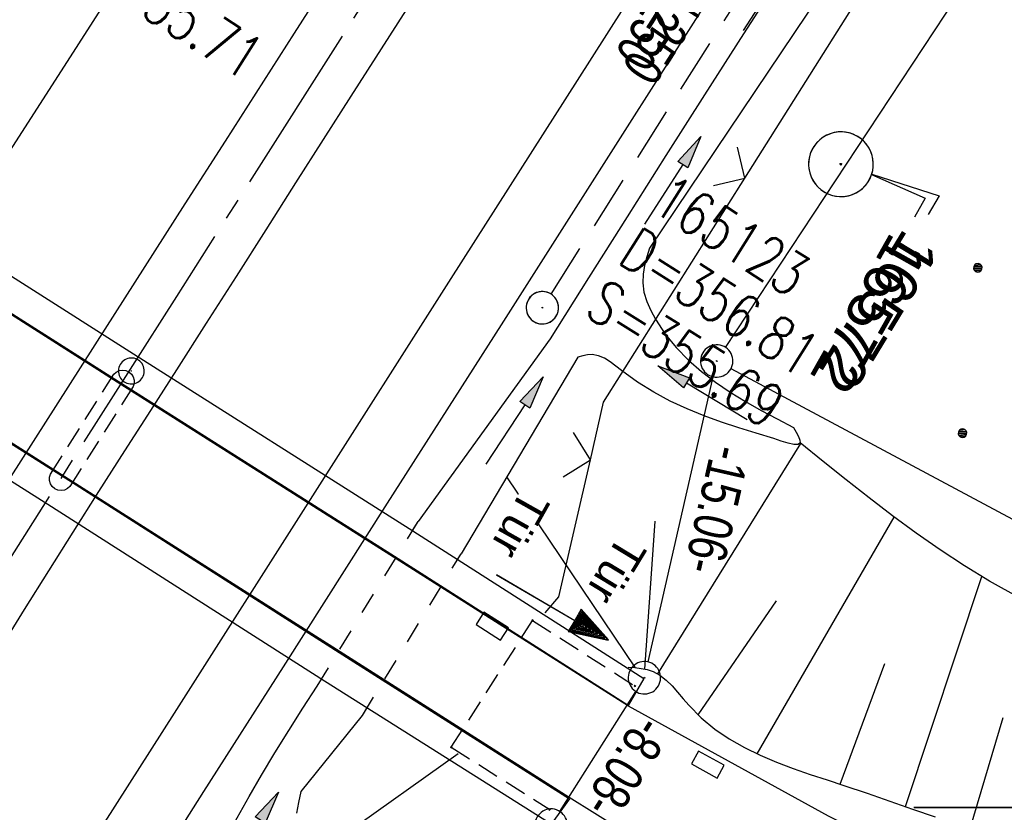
# Model space of a CAD drawing. Extents: x 509601 to 510326, y 459976 to 460916.
# Tile 11 of 39: x 509754 to 509799, y 460100 to 460137. Entities that reach past the tile are written whole.
import ezdxf
from ezdxf import colors
from ezdxf.entities.mleader import LeaderData, LeaderLine
from ezdxf.math import Vec2, Vec3

# ---------------------------------------------------------------- set-up
doc = ezdxf.new("R2010")
doc.units = 0
doc.header["$LTSCALE"] = 10
doc.header["$MEASUREMENT"] = 0
for name, pattern in [('ACHSE', [5.5, 4, -0.5, 0.5, -0.5]), ('AUSGEZOGEN', [0]), ('LT00', [0]), ('LT01', [0.2, 0.1, -0.1]), ('LT17', [0.15, 0.1, -0.05]), ('STRICHLINIE2', [0.375, 0.25, -0.125])]:
    doc.linetypes.add(name, pattern=pattern)
doc.layers.get('0').update_dxf_attribs({"linetype": 'LT00'})
for name, color, linetype in [('--EK_FBR', 1, 'LT00'), ('--EK_Haltung', 7, 'STRICHLINIE2'), ('--EK_Haltung-Text', 140, 'LT00'), ('--EK_Schacht-Text', 5, 'LT00'), ('--EL_DFK_AB_L', 21, 'LT00'), ('--EL_DFK_AB_P', 7, 'LT00'), ('--EL_Halt-Pfeil', 4, 'LT00'), ('--EL_Haltung', 182, 'STRICHLINIE2'), ('--EL_Haltung-Text', 182, 'LT00'), ('-AX-093', 35, 'ACHSE'), ('ABSTAND', 8, 'LT00'), ('DFK_AB_L', 21, 'LT00'), ('DFK_AB_P', 7, 'LT00'), ('DFK_KATASTER', 250, 'LT00'), ('DFK_NUTZUNG', 250, 'LT00'), ('DFK_TOPO-SYM', 252, 'LT00'), ('DFK_VERMPKT', 252, 'LT00'), ('FESTPKT_TEXT_A', 211, 'LT00'), ('FESTPKT_TEXT_B', 211, 'LT00'), ('PFEIL', 140, 'AUSGEZOGEN'), ('TOR_TEXT_A', 11, 'Continuous'), ('TOR_TEXT_B', 11, 'Continuous'), ('V109_AFBR_BAB', 250, 'LT00'), ('V109_BOESCH', 250, 'LT00'), ('V109_BOSCHUNG', 250, 'LT00'), ('V109_BR_KAPPE', 30, 'LT00'), ('V109_BR_WID', 30, 'LT17'), ('V109_BRUECK', 30, 'LT17'), ('V109_GRABEN', 250, 'LT00'), ('V109_KA_PRUF', 182, 'LT00'), ('V109_LD_MARK', 250, 'LT00'), ('V109_PKT_AU', 211, 'LT00'), ('V109_RASTER', 250, 'LT00'), ('V109_SINKK', 182, 'LT00'), ('V109_TOR', 10, 'LT00'), ('V109_ZAUN', 40, 'LT00'), ('V110_AFBR_BAB', 250, 'LT00'), ('V110_BOESCH', 250, 'LT00'), ('V110_BOSCHUNG', 250, 'LT00'), ('V110_BR_KAPPE', 30, 'LT00'), ('V110_BR_WID', 30, 'LT17'), ('V110_BRUECK', 30, 'LT17'), ('V110_GRABEN', 250, 'LT00'), ('V110_KA_PRUF', 182, 'LT00'), ('V110_LD_MARK', 250, 'LT00'), ('V110_PKT_AU', 211, 'LT00'), ('V110_RASTER', 250, 'LT00'), ('V110_SINKK', 182, 'LT00'), ('V110_TOR', 10, 'LT00'), ('V110_Verdeckt', 253, 'LT00'), ('V110_ZAUN', 40, 'LT00')]:
    doc.layers.add(name, color=color, linetype=linetype)
doc.styles.add('Beschrift', font='ARIAL.TTF')
doc.styles.add('Haltungsbeschriftung', font='ARIAL.TTF', dxfattribs={"width": 0.75})
doc.styles.add('schachtbeschriftung', font='romans.shx', dxfattribs={"width": 0.75, "height": 2})
doc.styles.get("Standard").update_dxf_attribs({"font": 'ARIAL.TTF'})

# ---------------------------------------------------------------- blocks, each defined once
blk = doc.blocks.new('SYMB7010')
at = {"color": 0, "linetype": 'ByBlock'}
for points in [[(-0.031408, 0.499213), (-0.093728, 0.49134), (-0.15457, 0.475719), (-0.212975, 0.452595), (-0.268021, 0.422333), (-0.31884, 0.385411), (-0.36463, 0.342411), (-0.40467, 0.29401), (-0.438329, 0.240973), (-0.465074, 0.184136), (-0.484486, 0.124395), (-0.496256, 0.062692), (-0.5002, 0)], [(0.5002, 0), (0.496256, 0.062692), (0.484485, 0.124395), (0.465074, 0.184136), (0.438329, 0.240973), (0.40467, 0.29401), (0.36463, 0.342411), (0.31884, 0.385411), (0.268021, 0.422333), (0.212975, 0.452595), (0.15457, 0.475719), (0.093728, 0.49134), (0.031408, 0.499213), (-0.031408, 0.499213)], [(-0.5002, 0), (-0.496256, -0.062692), (-0.484486, -0.124395), (-0.465075, -0.184136), (-0.438329, -0.240973), (-0.404671, -0.29401), (-0.36463, -0.342411), (-0.31884, -0.385411), (-0.268021, -0.422333), (-0.212975, -0.452595), (-0.154571, -0.475719), (-0.093728, -0.49134), (-0.031408, -0.499213), (0.031408, -0.499213)], [(0.031408, -0.499213), (0.093728, -0.491341), (0.15457, -0.475719), (0.212975, -0.452595), (0.268021, -0.422333), (0.31884, -0.385411), (0.36463, -0.342411), (0.404671, -0.294011), (0.438329, -0.240974), (0.465075, -0.184136), (0.484486, -0.124395), (0.496256, -0.062692), (0.500201, 0)]]:
    blk.add_lwpolyline(points, dxfattribs=at)
blk = doc.blocks.new('SYMB7301')
at = {"color": 0, "linetype": 'ByBlock'}
for p, q in [((-0.128693, 0), (0, 0.128693)), ((0, -0.128693), (-0.128693, 0)), ((0, 0.128693), (0.128693, 0)), ((0.128693, 0), (0, -0.128693)), ((0.000059, -0.009738), (0.000059, 0.009897)), ((-0.00901, -0.004339), (-0.002225, -0.009749))]:
    blk.add_line(p, q, dxfattribs=at)
for points in [[(-0.002225, 0.009749), (-0.00901, 0.004339), (-0.00901, -0.004339)], [(0.01, 0), (0.006235, 0.007818), (-0.002225, 0.009749)], [(-0.002225, -0.009749), (0.006235, -0.007818), (0.01, 0)]]:
    blk.add_lwpolyline(points, dxfattribs=at)
blk = doc.blocks.new('SYMB0003')
at = {"color": 0, "linetype": 'ByBlock'}
for p, q in [((-0.015712, 0), (0.010166, 0.012015)), ((0, -0.021257), (-0.015712, 0)), ((0.010166, 0.012015), (0, -0.021257))]:
    blk.add_line(p, q, dxfattribs=at)
for points in [[(-0.031395, 0.499013), (-0.093691, 0.491144), (-0.154509, 0.475528), (-0.21289, 0.452414), (-0.267913, 0.422164), (-0.318712, 0.385257), (-0.364484, 0.342274), (-0.404509, 0.293893), (-0.438154, 0.240877), (-0.464888, 0.184062), (-0.484292, 0.124345), (-0.496058, 0.062667), (-0.5, 0)], [(0.5, 0), (0.496057, 0.062667), (0.484292, 0.124345), (0.464888, 0.184062), (0.438153, 0.240877), (0.404509, 0.293893), (0.364484, 0.342274), (0.318712, 0.385257), (0.267913, 0.422164), (0.21289, 0.452414), (0.154509, 0.475528), (0.093691, 0.491144), (0.031395, 0.499013), (-0.031395, 0.499013)], [(-0.5, 0), (-0.496058, -0.062667), (-0.484292, -0.124345), (-0.464888, -0.184062), (-0.438154, -0.240877), (-0.404509, -0.293893), (-0.364485, -0.342274), (-0.318712, -0.385257), (-0.267914, -0.422164), (-0.21289, -0.452414), (-0.154509, -0.475529), (-0.093691, -0.491144), (-0.031395, -0.499014), (0.031395, -0.499014)], [(0.031395, -0.499014), (0.093691, -0.491144), (0.154509, -0.475529), (0.21289, -0.452414), (0.267914, -0.422164), (0.318712, -0.385257), (0.364485, -0.342274), (0.404509, -0.293893), (0.438154, -0.240877), (0.464889, -0.184062), (0.484292, -0.124345), (0.496058, -0.062667), (0.5, 0)]]:
    blk.add_lwpolyline(points, dxfattribs=at)
blk = doc.blocks.new('Ackerland7')
at = {"layer": 'DFK_NUTZUNG', "color": 0, "linetype": 'ByBlock'}
for p, q in [((-4, 3.928), (-4, 3.67)), ((-3.95, 3.628), (-3.95, 3.97)), ((-3.9, 3.99), (-3.9, 3.607)), ((-3.85, 3.601), (-3.85, 3.997)), ((-3.8, 3.99), (-3.8, 3.607)), ((-3.75, 3.628), (-3.75, 3.97)), ((-3.7, 3.928), (-3.7, 3.67)), ((-3.65, 3.798), (-3.65, 3.8)), ((3.7, 3.929), (3.7, 3.671)), ((3.75, 3.629), (3.75, 3.971)), ((3.8, 3.992), (3.8, 3.608)), ((3.85, 3.602), (3.85, 3.998)), ((3.9, 3.992), (3.9, 3.608)), ((3.95, 3.629), (3.95, 3.971)), ((4, 3.929), (4, 3.671)), ((4.05, 3.799), (4.05, 3.801)), ((-7.85, 0.129), (-7.85, -0.129)), ((-7.8, -0.171), (-7.8, 0.171)), ((-7.75, 0.192), (-7.75, -0.192)), ((-7.7, -0.198), (-7.7, 0.198)), ((-7.65, 0.192), (-7.65, -0.192)), ((-7.6, -0.171), (-7.6, 0.171)), ((-7.55, 0.129), (-7.55, -0.129)), ((-7.5, -0.001), (-7.5, 0.001)), ((-0.15, 0.129), (-0.15, -0.129)), ((-0.1, -0.171), (-0.1, 0.171)), ((-0.05, 0.192), (-0.05, -0.192)), ((0, -0.198), (0, 0.198)), ((0.05, 0.192), (0.05, -0.192)), ((0.1, -0.171), (0.1, 0.171)), ((0.15, 0.129), (0.15, -0.129)), ((0.2, -0.001), (0.2, 0.001)), ((7.55, 0.129), (7.55, -0.129)), ((7.6, -0.171), (7.6, 0.171)), ((7.65, 0.192), (7.65, -0.192)), ((7.7, -0.198), (7.7, 0.198)), ((7.75, 0.192), (7.75, -0.192)), ((7.8, -0.171), (7.8, 0.171)), ((7.85, 0.129), (7.85, -0.129)), ((7.9, -0.001), (7.9, 0.001)), ((-3.95, -3.971), (-3.95, -3.629)), ((-3.9, -3.608), (-3.9, -3.992)), ((-3.85, -3.998), (-3.85, -3.602)), ((-3.8, -3.608), (-3.8, -3.992)), ((-3.75, -3.971), (-3.75, -3.629)), ((3.75, -3.971), (3.75, -3.629)), ((3.8, -3.608), (3.8, -3.992)), ((3.85, -3.998), (3.85, -3.602)), ((3.9, -3.608), (3.9, -3.992)), ((3.95, -3.971), (3.95, -3.629)), ((-4, -3.671), (-4, -3.929)), ((-3.7, -3.671), (-3.7, -3.929)), ((-3.65, -3.801), (-3.65, -3.799)), ((3.7, -3.671), (3.7, -3.929)), ((4, -3.671), (4, -3.929)), ((4.05, -3.801), (4.05, -3.799))]:
    blk.add_line(p, q, dxfattribs=at)
for points in [[(-3.65, 3.799), (-3.67, 3.886), (-3.725, 3.955), (-3.805, 3.994), (-3.894, 3.994), (-3.975, 3.955), (-4.03, 3.886), (-4.05, 3.799), (-4.03, 3.712), (-3.975, 3.642), (-3.894, 3.604), (-3.805, 3.604), (-3.725, 3.642), (-3.67, 3.712), (-3.65, 3.799)], [(4.05, 3.8), (4.03, 3.887), (3.975, 3.956), (3.894, 3.995), (3.805, 3.995), (3.725, 3.956), (3.67, 3.887), (3.65, 3.8), (3.67, 3.713), (3.725, 3.644), (3.805, 3.605), (3.894, 3.605), (3.975, 3.644), (4.03, 3.713), (4.05, 3.8)], [(-7.5, 0), (-7.52, 0.087), (-7.575, 0.156), (-7.655, 0.195), (-7.744, 0.195), (-7.825, 0.156), (-7.88, 0.087), (-7.9, 0)], [(0.2, 0), (0.18, 0.087), (0.125, 0.156), (0.045, 0.195), (-0.044, 0.195), (-0.125, 0.156), (-0.18, 0.087), (-0.2, 0)], [(-0.2, 0), (-0.18, -0.087), (-0.125, -0.156), (-0.044, -0.195), (0.045, -0.195), (0.125, -0.156), (0.18, -0.087), (0.2, 0)], [(7.9, 0), (7.88, 0.087), (7.825, 0.156), (7.744, 0.195), (7.655, 0.195), (7.575, 0.156), (7.52, 0.087), (7.5, 0)], [(7.5, 0), (7.52, -0.087), (7.575, -0.156), (7.655, -0.195), (7.744, -0.195), (7.825, -0.156), (7.88, -0.087), (7.9, 0)], [(-7.9, 0), (-7.88, -0.087), (-7.825, -0.156), (-7.744, -0.195), (-7.655, -0.195), (-7.575, -0.156), (-7.52, -0.087), (-7.5, 0)], [(-3.65, -3.8), (-3.67, -3.713), (-3.725, -3.644), (-3.805, -3.605), (-3.894, -3.605), (-3.975, -3.644), (-4.03, -3.713), (-4.05, -3.8), (-4.03, -3.887), (-3.975, -3.956), (-3.894, -3.995), (-3.805, -3.995), (-3.725, -3.956), (-3.67, -3.887), (-3.65, -3.8)], [(4.05, -3.8), (4.03, -3.713), (3.975, -3.644), (3.894, -3.605), (3.805, -3.605), (3.725, -3.644), (3.67, -3.713), (3.65, -3.8), (3.67, -3.887), (3.725, -3.956), (3.805, -3.995), (3.894, -3.995), (3.975, -3.956), (4.03, -3.887), (4.05, -3.8)]]:
    blk.add_lwpolyline(points, dxfattribs=at)
blk = doc.blocks.new('Pfreil3')
at = {"layer": 'PFEIL'}
blk.add_hatch(color=256, dxfattribs=at).paths.add_polyline_path([(-1.549, 0.273), (-1.549, -0.273), (0, 0)])
for p, q in [((-1.549, 0), (-4.831, 0)), ((-1.549, -0.273), (-1.549, 0.273)), ((-1.549, 0.273), (0, 0)), ((0, 0), (-1.549, -0.273))]:
    blk.add_line(p, q, dxfattribs=at)
blk = doc.blocks.new('SYMB0652')
at = {"color": 0, "linetype": 'ByBlock'}
blk.add_lwpolyline([(-0.15, -0.075), (0.15, -0.075), (0.15, 0.075), (-0.15, 0.075), (-0.15, -0.075)], dxfattribs=at)
blk = doc.blocks.new('SYMB0011')
at = {"color": 0, "linetype": 'ByBlock'}
for p, q in [((0.5, 0), (-0.5, 0)), ((0, 0.5), (0, -0.5))]:
    blk.add_line(p, q, dxfattribs=at)
blk = doc.blocks.new('SYMB0070')
at = {"color": 0, "linetype": 'ByBlock'}
for p, q in [((0.5, 0), (0.2, 0.1)), ((0.2, 0.1), (0.2, 0)), ((0.468, 0), (0.21, 0.086)), ((0.21, 0.086), (0.21, -0.086)), ((-0.5, 0), (0.2, 0)), ((0.21, -0.086), (0.468, 0)), ((0.22, -0.072), (0.437, 0)), ((0.23, -0.058), (0.405, 0)), ((0.24, -0.045), (0.374, 0)), ((0.342, 0), (0.25, 0.031)), ((0.25, 0.031), (0.25, -0.031)), ((0.25, -0.031), (0.342, 0)), ((0.26, -0.017), (0.31, 0)), ((0.27, -0.003), (0.279, 0))]:
    blk.add_line(p, q, dxfattribs=at)
for points in [[(0.2, 0), (0.2, -0.1), (0.5, 0)], [(0.437, 0), (0.22, 0.072), (0.22, -0.072)], [(0.405, 0), (0.23, 0.058), (0.23, -0.058)], [(0.374, 0), (0.24, 0.045), (0.24, -0.045)], [(0.31, 0), (0.26, 0.017), (0.26, -0.017)], [(0.279, 0), (0.27, 0.003), (0.27, -0.003)]]:
    blk.add_lwpolyline(points, dxfattribs=at)
blk = doc.blocks.new('_None')
blk = doc.blocks.new('SYMB0024')
at = {"color": 0, "linetype": 'ByBlock'}
for p, q in [((-0.5, 0.5), (0, 0)), ((0, 0), (0.5, 0.5))]:
    blk.add_line(p, q, dxfattribs=at)

msp = doc.modelspace()

# ---------------------------------------------------------------- linework, layer by layer
at = {"layer": '--EK_FBR'}
for points in [[(509850.935, 460240.657), (509838.386, 460220.89), (509824.978, 460199.737), (509813.847, 460182.199), (509801.449, 460162.611), (509788.774, 460142.663), (509775.887, 460122.371), (509770.61, 460114.119), (509765.791, 460106.519), (509762.095, 460100.744), (509750.657, 460082.677), (509737.856, 460062.627)], [(509790.672, 460145.65), (509788.774, 460142.663), (509775.887, 460122.371), (509770.61, 460114.119), (509765.791, 460106.519), (509762.095, 460100.744), (509750.657, 460082.677), (509737.856, 460062.627)], [(509800.078, 460097.136), (509799.03, 460097.281), (509797.985, 460097.442), (509796.947, 460097.627), (509795.919, 460097.841), (509794.904, 460098.092), (509793.907, 460098.387), (509792.929, 460098.732), (509791.976, 460099.135), (509791.049, 460099.602), (509781.782, 460104.697), (509770.731, 460111.716), (509758.256, 460119.619), (509743.268, 460129.165), (509734.813, 460134.468), (509729.483, 460137.91)], [(509800.078, 460097.136), (509799.03, 460097.281), (509797.985, 460097.442), (509796.947, 460097.627), (509795.919, 460097.841), (509794.904, 460098.092), (509793.907, 460098.387), (509792.929, 460098.732), (509791.976, 460099.135), (509791.049, 460099.602), (509781.782, 460104.697), (509770.731, 460111.716), (509758.256, 460119.619), (509743.268, 460129.165), (509734.813, 460134.468), (509729.483, 460137.91)], [(509742.453, 460123.758), (509755.841, 460115.233), (509768.771, 460107.026), (509779.036, 460100.487), (509780.221, 460099.739), (509781.416, 460099.002), (509782.621, 460098.283), (509783.839, 460097.585), (509785.071, 460096.915), (509786.319, 460096.277), (509787.583, 460095.676), (509788.866, 460095.119), (509790.282, 460094.566), (509791.719, 460094.066), (509793.175, 460093.617), (509794.645, 460093.213), (509796.129, 460092.853), (509797.623, 460092.532), (509799.125, 460092.247), (509800.631, 460091.994)], [(509742.453, 460123.758), (509755.841, 460115.233), (509768.771, 460107.026), (509779.036, 460100.487), (509780.221, 460099.739), (509781.416, 460099.002), (509782.621, 460098.283), (509783.839, 460097.585), (509785.071, 460096.915), (509786.319, 460096.277), (509787.583, 460095.676), (509788.866, 460095.119), (509790.282, 460094.566), (509791.719, 460094.067), (509793.175, 460093.617), (509794.645, 460093.213), (509796.129, 460092.853), (509797.623, 460092.532), (509799.125, 460092.247), (509800.631, 460091.994)]]:
    msp.add_lwpolyline(points, dxfattribs=at)
at = {"layer": '--EK_FBR', "color": 2}
for points in [[(509777.318, 460153.178), (509775.881, 460150.926), (509772.685, 460145.917), (509769.488, 460140.908), (509766.29, 460135.9), (509763.09, 460130.893), (509761.232, 460127.989), (509759.375, 460125.086), (509757.518, 460122.181), (509754.766, 460117.869), (509752.017, 460113.555), (509749.271, 460109.239), (509746.874, 460105.468), (509744.477, 460101.697), (509742.079, 460097.926), (509739.68, 460094.157), (509737.277, 460090.39), (509734.67, 460086.313), (509732.06, 460082.239), (509729.447, 460078.167), (509726.833, 460074.095), (509724.218, 460070.024), (509722.072, 460066.68)], [(509769.488, 460140.908), (509766.29, 460135.9), (509763.09, 460130.893), (509761.232, 460127.989), (509759.375, 460125.086), (509757.518, 460122.181), (509754.766, 460117.869), (509752.017, 460113.555), (509749.271, 460109.239), (509746.874, 460105.468), (509744.477, 460101.697), (509742.079, 460097.926), (509739.68, 460094.157), (509737.277, 460090.39), (509734.67, 460086.313), (509732.06, 460082.239), (509729.447, 460078.167), (509726.832, 460074.096), (509724.218, 460070.024), (509722.072, 460066.68)], [(509771.478, 460136.983), (509768.918, 460132.969), (509766.36, 460128.953), (509764.981, 460126.785), (509763.601, 460124.617), (509762.22, 460122.45), (509760.837, 460120.284), (509759.636, 460118.408), (509758.435, 460116.532), (509757.236, 460114.654), (509756.042, 460112.774), (509754.91, 460110.978), (509753.781, 460109.18), (509752.653, 460107.382)], [(509771.479, 460136.983), (509768.918, 460132.969), (509766.36, 460128.953), (509764.981, 460126.785), (509763.601, 460124.617), (509762.22, 460122.45), (509760.837, 460120.284), (509759.636, 460118.408), (509758.435, 460116.532), (509757.236, 460114.654), (509756.042, 460112.774), (509754.91, 460110.978), (509753.781, 460109.18), (509752.653, 460107.382)]]:
    msp.add_lwpolyline(points, dxfattribs=at)
at = {"layer": '--EK_Haltung'}
msp.add_line((509778.193, 460123.802), (509798.634, 460156.058), dxfattribs=at)
at = {"layer": '--EL_DFK_AB_L'}
for p, q in [((509786.283, 460121.326), (509852.008, 460221.063)), ((509782.687, 460106.751), (509785.703, 460119.968)), ((509778.601, 460099.823), (509782.119, 460105.386))]:
    msp.add_line(p, q, dxfattribs=at)
at = {"layer": '--EL_Haltung'}
msp.add_line((509778.193, 460123.802), (509798.634, 460156.058), dxfattribs=at)
at = {"layer": '-AX-093', "ltscale": 0.2}
msp.add_lwpolyline([(509989.923, 460487.425), (509976.585, 460465.943), (509963.225, 460444.475), (509949.842, 460423.021), (509936.44, 460401.58), (509923.018, 460380.151), (509909.577, 460358.733), (509896.119, 460337.326), (509882.646, 460315.93), (509869.157, 460294.542), (509855.655, 460273.164), (509842.14, 460251.793), (509828.613, 460230.43), (509815.077, 460209.073), (509801.53, 460187.722), (509787.976, 460166.376), (509774.415, 460145.035), (509760.847, 460123.697), (509747.275, 460102.363), (509733.7, 460081.031), (509717.067, 460054.904)], dxfattribs=at)
at = {"layer": 'DFK_AB_L'}
for p, q in [((509786.283, 460121.326), (509852.008, 460221.063)), ((509782.687, 460106.751), (509785.703, 460119.968)), ((509778.601, 460099.823), (509782.119, 460105.386))]:
    msp.add_line(p, q, dxfattribs=at)
at = {"layer": 'DFK_KATASTER'}
msp.add_line((509786.531, 460120.346), (509807.699, 460109.014), dxfattribs=at)
at = {"layer": 'V109_AFBR_BAB'}
for points in [[(509850.935, 460240.657), (509838.386, 460220.89), (509824.978, 460199.737), (509813.847, 460182.199), (509801.449, 460162.611), (509788.774, 460142.663), (509775.887, 460122.371), (509770.61, 460114.119), (509765.791, 460106.519), (509762.095, 460100.744), (509750.657, 460082.677), (509737.856, 460062.627)], [(509800.078, 460097.136), (509799.03, 460097.281), (509797.985, 460097.442), (509796.947, 460097.627), (509795.919, 460097.841), (509794.904, 460098.092), (509793.907, 460098.387), (509792.929, 460098.732), (509791.976, 460099.135), (509791.049, 460099.602), (509781.782, 460104.697), (509770.731, 460111.716), (509758.256, 460119.619), (509743.268, 460129.165), (509734.813, 460134.468), (509729.483, 460137.91)], [(509742.453, 460123.758), (509755.841, 460115.233), (509768.771, 460107.026), (509779.036, 460100.487), (509780.221, 460099.739), (509781.416, 460099.002), (509782.621, 460098.283), (509783.839, 460097.585), (509785.071, 460096.915), (509786.319, 460096.277), (509787.583, 460095.676), (509788.866, 460095.119), (509790.282, 460094.566), (509791.719, 460094.066), (509793.175, 460093.617), (509794.645, 460093.213), (509796.129, 460092.853), (509797.623, 460092.532), (509799.125, 460092.247), (509800.631, 460091.994)]]:
    msp.add_lwpolyline(points, dxfattribs=at)
at = {"layer": 'V109_AFBR_BAB', "color": 0}
for points in [[(509769.488, 460140.908), (509766.29, 460135.9), (509763.09, 460130.893), (509761.232, 460127.989), (509759.375, 460125.086), (509757.518, 460122.181), (509754.766, 460117.869), (509752.017, 460113.555), (509749.271, 460109.239), (509746.874, 460105.468), (509744.477, 460101.697), (509742.079, 460097.926), (509739.68, 460094.157), (509737.277, 460090.39), (509734.67, 460086.313), (509732.06, 460082.239), (509729.447, 460078.167), (509726.832, 460074.096), (509724.218, 460070.024), (509722.072, 460066.68)], [(509771.478, 460136.983), (509768.918, 460132.969), (509766.36, 460128.953), (509764.981, 460126.785), (509763.601, 460124.617), (509762.22, 460122.45), (509760.837, 460120.284), (509759.636, 460118.408), (509758.435, 460116.532), (509757.236, 460114.654), (509756.042, 460112.774), (509754.91, 460110.978), (509753.781, 460109.18), (509752.653, 460107.382)]]:
    msp.add_lwpolyline(points, dxfattribs=at)
at = {"layer": 'V109_BOESCH'}
for points in [[(509799.933, 460109.707), (509798.504, 460110.501), (509797.35, 460111.205), (509796.22, 460111.948), (509795.109, 460112.724), (509794.014, 460113.527), (509792.933, 460114.352), (509791.862, 460115.193), (509790.797, 460116.045), (509789.736, 460116.903)], [(509781.77, 460106.517), (509782.071, 460106.491), (509782.367, 460106.454), (509782.653, 460106.396), (509782.922, 460106.308), (509783.241, 460106.137), (509783.531, 460105.911), (509783.802, 460105.645), (509784.06, 460105.353), (509784.314, 460105.05), (509784.571, 460104.75), (509785.155, 460104.159), (509785.785, 460103.64), (509786.454, 460103.183), (509787.157, 460102.781), (509787.888, 460102.424), (509788.642, 460102.105), (509789.412, 460101.814), (509790.193, 460101.543), (509790.98, 460101.283), (509791.766, 460101.025), (509792.833, 460100.666), (509793.891, 460100.301), (509794.943, 460099.935), (509795.991, 460099.575)]]:
    msp.add_lwpolyline(points, dxfattribs=at)
at = {"layer": 'V109_BOSCHUNG'}
for p, q in [((509783.141, 460106.199), (509789.771, 460116.874)), ((509782.107, 460106.483), (509776.14, 460115.33)), ((509787.745, 460102.49), (509794.097, 460113.465)), ((509782.546, 460106.421), (509783.014, 460113.276)), ((509794.613, 460100.05), (509798.152, 460110.71)), ((509785.003, 460104.303), (509788.639, 460109.585)), ((509791.59, 460101.083), (509793.659, 460106.685)), ((509797.615, 460099.039), (509799.148, 460104.181))]:
    msp.add_line(p, q, dxfattribs=at)
at = {"layer": 'V109_BR_KAPPE'}
for points in [[(509782.49, 460105.98), (509781.765, 460104.726), (509770.774, 460111.752), (509758.307, 460119.649), (509743.274, 460129.208), (509734.864, 460134.491), (509735.673, 460135.758), (509744.088, 460130.433), (509758.848, 460121.037), (509771.625, 460112.938), (509782.49, 460105.98)], [(509779.043, 460100.408), (509778.199, 460099.23), (509767.701, 460105.856), (509754.884, 460114.049), (509741.512, 460122.52), (509731.373, 460128.986), (509732.145, 460130.257), (509742.462, 460123.65), (509755.848, 460115.176), (509768.714, 460106.974), (509779.043, 460100.408)]]:
    msp.add_lwpolyline(points, dxfattribs=at)
at = {"layer": 'V109_BR_WID'}
for p, q in [((509773.575, 460102.796), (509777.341, 460108.676)), ((509777.341, 460108.676), (509782.084, 460105.639)), ((509773.575, 460102.796), (509778.139, 460099.916))]:
    msp.add_line(p, q, dxfattribs=at)
at = {"layer": 'V109_BRUECK'}
msp.add_lwpolyline([(509755.906, 460114.891), (509755.792, 460114.787), (509755.653, 460114.72), (509755.501, 460114.695), (509755.348, 460114.715), (509755.207, 460114.778), (509755.09, 460114.878), (509755.007, 460115.008), (509754.964, 460115.156), (509754.965, 460115.31), (509755.01, 460115.457), (509757.935, 460120.085), (509758.049, 460120.189), (509758.188, 460120.256), (509758.34, 460120.281), (509758.493, 460120.261), (509758.634, 460120.198), (509758.751, 460120.098), (509758.834, 460119.968), (509758.877, 460119.82), (509758.876, 460119.666), (509758.831, 460119.519), (509755.906, 460114.891)], dxfattribs=at)
at = {"layer": 'V109_GRABEN'}
for p, q in [((509771.777, 460112.841), (509772.034, 460113.261)), ((509773.866, 460111.502), (509774.024, 460111.761)), ((509767.359, 460105.633), (509767.553, 460105.95)), ((509769.455, 460104.265), (509769.668, 460104.615))]:
    msp.add_line(p, q, dxfattribs=at)
for points in [[(509813.487, 460175.713), (509811.833, 460173.255), (509810.187, 460170.792), (509808.546, 460168.325), (509806.908, 460165.857), (509805.271, 460163.388), (509803.632, 460160.92), (509802.016, 460158.494), (509800.398, 460156.069), (509798.779, 460153.645), (509797.161, 460151.22), (509795.546, 460148.794), (509793.936, 460146.364), (509792.332, 460143.93), (509790.736, 460141.491), (509788.914, 460138.682), (509787.103, 460135.867), (509785.301, 460133.045), (509783.507, 460130.219), (509781.718, 460127.389), (509779.932, 460124.556), (509778.149, 460121.723), (509772.034, 460113.261)], [(509801.166, 460153.552), (509799.008, 460150.277), (509796.847, 460147.004), (509794.683, 460143.733), (509792.519, 460140.462), (509782.751, 460125.93), (509782.629, 460125.528), (509782.524, 460125.127), (509782.455, 460124.726), (509782.44, 460124.326), (509782.5, 460123.889), (509782.629, 460123.458), (509782.812, 460123.039), (509783.032, 460122.634), (509783.484, 460121.948), (509783.996, 460121.32), (509784.559, 460120.744), (509785.169, 460120.214), (509785.817, 460119.722), (509786.499, 460119.262), (509787.206, 460118.829), (509787.933, 460118.414), (509788.673, 460118.013), (509789.42, 460117.618)], [(509788.512, 460117.109), (509787.702, 460117.351), (509786.893, 460117.602), (509786.089, 460117.868), (509785.291, 460118.159), (509784.501, 460118.481), (509783.72, 460118.845), (509782.952, 460119.256), (509782.198, 460119.724), (509781.46, 460120.257), (509781.198, 460120.463), (509780.934, 460120.66), (509780.667, 460120.827), (509780.391, 460120.947), (509780.104, 460120.999), (509779.884, 460120.987), (509779.66, 460120.945), (509779.432, 460120.886), (509774.024, 460111.761)], [(509789.42, 460117.618), (509789.548, 460117.401), (509789.657, 460117.199), (509789.726, 460117.028), (509789.736, 460116.903), (509789.643, 460116.826), (509789.449, 460116.828), (509789.179, 460116.889), (509788.858, 460116.989), (509788.512, 460117.109)], [(509743.43, 460067.072), (509745.188, 460069.914), (509746.938, 460072.761), (509748.681, 460075.611), (509750.421, 460078.465), (509752.159, 460081.319), (509762.039, 460096.549), (509762.572, 460097.546), (509763.109, 460098.542), (509763.653, 460099.534), (509764.206, 460100.52), (509764.774, 460101.498), (509765.403, 460102.542), (509766.046, 460103.577), (509766.7, 460104.606), (509767.359, 460105.633)], [(509766.419, 460099.74), (509766.513, 460100.241), (509766.617, 460100.742), (509769.455, 460104.265)]]:
    msp.add_lwpolyline(points, dxfattribs=at)
at = {"layer": 'V109_LD_MARK'}
for points in [[(509725.844, 460049.574), (509728.672, 460054.019), (509735.084, 460064.092), (509741.498, 460074.164), (509747.914, 460084.235), (509754.33, 460094.306), (509760.746, 460104.376), (509767.161, 460114.448), (509773.575, 460124.519), (509779.988, 460134.593), (509786.398, 460144.667), (509797.226, 460161.7), (509808.046, 460178.738), (509818.858, 460195.78), (509829.663, 460212.828), (509840.46, 460229.88), (509851.251, 460246.936)], [(509784.731, 460179.944), (509779.058, 460171.025), (509773.379, 460162.11), (509767.693, 460153.199), (509761.999, 460144.294), (509756.296, 460135.395), (509752.723, 460129.83), (509749.148, 460124.266), (509745.572, 460118.704), (509741.994, 460113.141), (509738.417, 460107.579), (509734.842, 460102.016), (509731.268, 460096.451), (509727.698, 460090.885), (509724.132, 460085.315), (509720.571, 460079.742), (509717.016, 460074.165), (509713.468, 460068.583), (509709.928, 460062.996)]]:
    msp.add_lwpolyline(points, dxfattribs=at)
at = {"layer": 'V109_RASTER'}
msp.add_line((509805.001, 460100), (509795.001, 460100), dxfattribs=at)
at = {"layer": 'V109_ZAUN'}
for p, q in [((509787.167, 460129.17), (509795.159, 460141.863)), ((509766.86, 460097.518), (509773.887, 460102.507))]:
    msp.add_line(p, q, dxfattribs=at)
for points in [[(509780.019, 460116.125), (509780.631, 460118.789), (509787.167, 460129.17)], [(509777.918, 460109.031), (509778.561, 460109.769), (509780.019, 460116.125)]]:
    msp.add_lwpolyline(points, dxfattribs=at)
at = {"layer": 'V110_AFBR_BAB', "color": 0}
for points in [[(509777.318, 460153.178), (509775.881, 460150.926), (509772.685, 460145.917), (509769.488, 460140.908), (509766.29, 460135.9), (509763.09, 460130.893), (509761.232, 460127.989), (509759.375, 460125.086), (509757.518, 460122.181), (509754.766, 460117.869), (509752.017, 460113.555), (509749.271, 460109.239), (509746.874, 460105.468), (509744.477, 460101.697), (509742.079, 460097.926), (509739.68, 460094.157), (509737.277, 460090.39), (509734.67, 460086.313), (509732.06, 460082.239), (509729.447, 460078.167), (509726.833, 460074.095), (509724.218, 460070.024), (509722.072, 460066.68)], [(509771.479, 460136.983), (509768.918, 460132.969), (509766.36, 460128.953), (509764.981, 460126.785), (509763.601, 460124.617), (509762.22, 460122.45), (509760.837, 460120.284), (509759.636, 460118.408), (509758.435, 460116.532), (509757.236, 460114.654), (509756.042, 460112.774), (509754.91, 460110.978), (509753.781, 460109.18), (509752.653, 460107.382)]]:
    msp.add_lwpolyline(points, dxfattribs=at)
at = {"layer": 'V110_AFBR_BAB'}
for points in [[(509790.672, 460145.65), (509788.774, 460142.663), (509775.887, 460122.371), (509770.61, 460114.119), (509765.791, 460106.519), (509762.095, 460100.744), (509750.657, 460082.677), (509737.856, 460062.627)], [(509800.078, 460097.136), (509799.03, 460097.281), (509797.985, 460097.442), (509796.947, 460097.627), (509795.919, 460097.841), (509794.904, 460098.092), (509793.907, 460098.387), (509792.929, 460098.732), (509791.976, 460099.135), (509791.049, 460099.602), (509781.782, 460104.697), (509770.731, 460111.716), (509758.256, 460119.619), (509743.268, 460129.165), (509734.813, 460134.468), (509729.483, 460137.91)], [(509742.453, 460123.758), (509755.841, 460115.233), (509768.771, 460107.026), (509779.036, 460100.487), (509780.221, 460099.739), (509781.416, 460099.002), (509782.621, 460098.283), (509783.839, 460097.585), (509785.071, 460096.915), (509786.319, 460096.277), (509787.583, 460095.676), (509788.866, 460095.119), (509790.282, 460094.566), (509791.719, 460094.067), (509793.175, 460093.617), (509794.645, 460093.213), (509796.129, 460092.853), (509797.623, 460092.532), (509799.125, 460092.247), (509800.631, 460091.994)]]:
    msp.add_lwpolyline(points, dxfattribs=at)
at = {"layer": 'V110_BOESCH'}
for points in [[(509799.933, 460109.707), (509798.504, 460110.501), (509797.35, 460111.205), (509796.22, 460111.948), (509795.109, 460112.724), (509794.014, 460113.527), (509792.933, 460114.352), (509791.862, 460115.193), (509790.797, 460116.045), (509789.736, 460116.903)], [(509781.77, 460106.517), (509782.071, 460106.491), (509782.367, 460106.454), (509782.653, 460106.396), (509782.922, 460106.308), (509783.241, 460106.137), (509783.531, 460105.911), (509783.802, 460105.645), (509784.06, 460105.353), (509784.314, 460105.05), (509784.571, 460104.75), (509785.155, 460104.159), (509785.785, 460103.639), (509786.454, 460103.183), (509787.157, 460102.781), (509787.888, 460102.424), (509788.642, 460102.105), (509789.412, 460101.814), (509790.193, 460101.543), (509790.98, 460101.283), (509791.766, 460101.025), (509792.833, 460100.666), (509793.891, 460100.301), (509794.943, 460099.935), (509795.991, 460099.575)]]:
    msp.add_lwpolyline(points, dxfattribs=at)
at = {"layer": 'V110_BOSCHUNG'}
for p, q in [((509783.141, 460106.199), (509789.771, 460116.874)), ((509782.107, 460106.483), (509776.14, 460115.33)), ((509787.745, 460102.49), (509794.097, 460113.465)), ((509782.546, 460106.421), (509783.015, 460113.276)), ((509794.613, 460100.05), (509798.152, 460110.71)), ((509785.003, 460104.303), (509788.639, 460109.585)), ((509791.59, 460101.083), (509793.659, 460106.685)), ((509797.615, 460099.039), (509799.148, 460104.181))]:
    msp.add_line(p, q, dxfattribs=at)
at = {"layer": 'V110_BR_WID'}
for p, q in [((509773.575, 460102.796), (509777.341, 460108.676)), ((509777.341, 460108.676), (509782.084, 460105.639)), ((509773.575, 460102.796), (509778.139, 460099.916))]:
    msp.add_line(p, q, dxfattribs=at)
at = {"layer": 'V110_BRUECK'}
msp.add_lwpolyline([(509755.906, 460114.891), (509755.792, 460114.787), (509755.653, 460114.72), (509755.501, 460114.695), (509755.348, 460114.715), (509755.208, 460114.778), (509755.09, 460114.878), (509755.007, 460115.008), (509754.964, 460115.156), (509754.965, 460115.31), (509755.01, 460115.457), (509757.935, 460120.085), (509758.049, 460120.189), (509758.188, 460120.256), (509758.34, 460120.281), (509758.493, 460120.261), (509758.634, 460120.198), (509758.751, 460120.098), (509758.834, 460119.968), (509758.877, 460119.82), (509758.876, 460119.666), (509758.831, 460119.519), (509755.906, 460114.891)], dxfattribs=at)
at = {"layer": 'V110_GRABEN'}
for p, q in [((509771.777, 460112.841), (509772.035, 460113.26)), ((509773.867, 460111.502), (509774.024, 460111.761)), ((509767.359, 460105.633), (509767.553, 460105.95)), ((509769.455, 460104.265), (509769.668, 460104.615))]:
    msp.add_line(p, q, dxfattribs=at)
for points in [[(509792.709, 460144.502), (509792.332, 460143.93), (509790.736, 460141.491), (509788.914, 460138.682), (509787.103, 460135.867), (509785.301, 460133.045), (509783.507, 460130.219), (509781.718, 460127.389), (509779.932, 460124.556), (509778.149, 460121.723), (509772.035, 460113.26)], [(509794.518, 460143.483), (509792.519, 460140.462), (509782.751, 460125.93), (509782.629, 460125.528), (509782.524, 460125.127), (509782.455, 460124.726), (509782.44, 460124.326), (509782.5, 460123.889), (509782.629, 460123.458), (509782.812, 460123.039), (509783.032, 460122.634), (509783.484, 460121.948), (509783.996, 460121.32), (509784.559, 460120.744), (509785.169, 460120.214), (509785.817, 460119.722), (509786.499, 460119.262), (509787.206, 460118.829), (509787.933, 460118.414), (509788.673, 460118.013), (509789.42, 460117.618)], [(509788.512, 460117.109), (509787.702, 460117.352), (509786.893, 460117.602), (509786.089, 460117.868), (509785.291, 460118.158), (509784.501, 460118.481), (509783.72, 460118.845), (509782.952, 460119.256), (509782.198, 460119.724), (509781.46, 460120.257), (509781.198, 460120.463), (509780.934, 460120.66), (509780.667, 460120.827), (509780.391, 460120.947), (509780.104, 460120.999), (509779.884, 460120.987), (509779.66, 460120.945), (509779.432, 460120.886), (509774.024, 460111.761)], [(509789.42, 460117.618), (509789.548, 460117.401), (509789.657, 460117.199), (509789.726, 460117.028), (509789.736, 460116.903), (509789.643, 460116.826), (509789.449, 460116.828), (509789.179, 460116.889), (509788.858, 460116.989), (509788.512, 460117.109)], [(509743.43, 460067.072), (509745.188, 460069.914), (509746.938, 460072.761), (509748.681, 460075.611), (509750.421, 460078.465), (509752.159, 460081.319), (509762.039, 460096.549), (509762.572, 460097.546), (509763.109, 460098.542), (509763.653, 460099.534), (509764.206, 460100.52), (509764.774, 460101.498), (509765.403, 460102.542), (509766.047, 460103.577), (509766.7, 460104.606), (509767.359, 460105.633)], [(509766.42, 460099.74), (509766.513, 460100.241), (509766.617, 460100.742), (509769.455, 460104.265)]]:
    msp.add_lwpolyline(points, dxfattribs=at)
at = {"layer": 'V110_LD_MARK'}
for points in [[(509770.229, 460157.173), (509767.693, 460153.199), (509761.999, 460144.294), (509756.296, 460135.395), (509752.723, 460129.83), (509749.148, 460124.266), (509745.572, 460118.704), (509741.994, 460113.141), (509738.417, 460107.579), (509734.842, 460102.016), (509731.268, 460096.451), (509727.698, 460090.885), (509724.132, 460085.315), (509720.571, 460079.742), (509717.016, 460074.165), (509713.468, 460068.583), (509709.928, 460062.996), (509708.214, 460060.28)], [(509725.844, 460049.574), (509728.672, 460054.019), (509735.084, 460064.092), (509741.498, 460074.164), (509747.914, 460084.235), (509754.33, 460094.306), (509760.746, 460104.377), (509767.161, 460114.448), (509773.575, 460124.519), (509779.988, 460134.592), (509786.398, 460144.667), (509787.986, 460147.165)]]:
    msp.add_lwpolyline(points, dxfattribs=at)
at = {"layer": 'V110_RASTER'}
msp.add_line((509795.001, 460100), (509805.001, 460100), dxfattribs=at)
at = {"layer": 'V110_Verdeckt', "linetype": 'LT01'}
for p, q in [((509767.359, 460105.633), (509772.035, 460113.26)), ((509769.455, 460104.265), (509774.024, 460111.761))]:
    msp.add_line(p, q, dxfattribs=at)
at = {"layer": 'V110_ZAUN'}
for p, q in [((509787.167, 460129.17), (509795.159, 460141.863)), ((509766.86, 460097.518), (509773.887, 460102.507))]:
    msp.add_line(p, q, dxfattribs=at)
for points in [[(509780.02, 460116.125), (509780.631, 460118.789), (509787.167, 460129.17)], [(509777.918, 460109.031), (509778.561, 460109.769), (509780.02, 460116.125)]]:
    msp.add_lwpolyline(points, dxfattribs=at)

# ---------------------------------------------------------------- block references
at = {"layer": '--EL_DFK_AB_P', "xscale": 1.500000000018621, "yscale": 1.5, "zscale": 1.5, "rotation": 264.7377099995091}
for p in [(509785.87, 460120.7), (509782.52, 460106.019), (509778.2, 460099.19)]:
    msp.add_blockref('SYMB0003', p, dxfattribs=at)
at = {"layer": '--EL_Halt-Pfeil', "xscale": 4.000000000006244, "yscale": 4, "zscale": 4, "rotation": 57.63822999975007}
msp.add_blockref('SYMB0070', (509788.188, 460137.706), dxfattribs=at)
at = {"layer": 'DFK_AB_P', "xscale": 1.500000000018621, "yscale": 1.5, "zscale": 1.5, "rotation": 264.7377099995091}
for p in [(509785.87, 460120.7), (509782.52, 460106.019), (509778.2, 460099.19)]:
    msp.add_blockref('SYMB0003', p, dxfattribs=at)
at = {"layer": 'DFK_NUTZUNG', "rotation": 264.7376999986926}
msp.add_blockref('Ackerland7', (509801.396, 460120.838), dxfattribs=at)
at = {"layer": 'DFK_TOPO-SYM', "xscale": 0.09999999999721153, "yscale": 0.09999999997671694, "zscale": 0.1, "rotation": 0.001159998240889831}
msp.add_blockref('SYMB7301', (509758.75, 460120.239), dxfattribs=at)
at = {"layer": 'DFK_VERMPKT', "xscale": 1.200000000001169, "yscale": 1.200000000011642, "zscale": 1.2, "rotation": 264.7377100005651}
msp.add_blockref('SYMB7010', (509758.75, 460120.239), dxfattribs=at)
at = {"layer": 'PFEIL'}
for p, rotation in [((509785.128, 460131.108), 57.44918947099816), ((509783.143, 460120.481), 149.0516138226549), ((509777.827, 460119.965), 56.72984969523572), ((509765.565, 460100.721), 56.72345284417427)]:
    msp.add_blockref('Pfreil3', p, dxfattribs=dict(at, rotation=rotation))
at = {"layer": 'V109_BR_WID', "xscale": 0.1000000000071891, "yscale": 0.09999999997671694, "zscale": 0.1, "rotation": 238.7303999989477}
for p in [(509777.341, 460108.676), (509782.084, 460105.639), (509773.575, 460102.796), (509778.139, 460099.916)]:
    msp.add_blockref('SYMB0011', p, dxfattribs=at)
at = {"layer": 'V109_KA_PRUF', "xscale": 1.500000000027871, "yscale": 1.5, "zscale": 1.5, "rotation": 238.730399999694}
msp.add_blockref('SYMB0003', (509777.792, 460123.169), dxfattribs=at)
at = {"layer": 'V109_PKT_AU', "xscale": 2.999999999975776, "yscale": 3, "zscale": 3, "rotation": 238.7304000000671}
msp.add_blockref('SYMB0003', (509791.625, 460129.82), dxfattribs=at)
at = {"layer": 'V109_SINKK', "zscale": 4.5}
for p, xscale, yscale, rotation in [((509775.47, 460108.415), 4.500000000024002, 4.500000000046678, 327.5783586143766), ((509785.456, 460101.994), 4.500000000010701, 4.499999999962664, 331.1980524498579)]:
    msp.add_blockref('SYMB0652', p, dxfattribs=dict(at, xscale=xscale, yscale=yscale, rotation=rotation))
at = {"layer": 'V109_TOR', "xscale": 6.000000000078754, "yscale": 5.999999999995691, "zscale": 6, "rotation": 329.6064838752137}
msp.add_blockref('SYMB0070', (509778.257, 460109.282), dxfattribs=at)
at = {"layer": 'V109_ZAUN', "yscale": 2.099999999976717, "zscale": 2.1}
for p, xscale, rotation in [((509787.167, 460129.17), 2.100000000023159, 57.80363999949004), ((509780.019, 460116.125), 2.099999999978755, 77.07245000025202)]:
    msp.add_blockref('SYMB0024', p, dxfattribs=dict(at, xscale=xscale, rotation=rotation))
at = {"layer": 'V110_BR_WID', "xscale": 0.09999999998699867, "yscale": 0.09999999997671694, "zscale": 0.1, "rotation": 240.5924999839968}
for p in [(509777.341, 460108.676), (509782.084, 460105.639), (509773.575, 460102.796), (509778.139, 460099.916)]:
    msp.add_blockref('SYMB0011', p, dxfattribs=at)
at = {"layer": 'V110_KA_PRUF', "xscale": 1.499999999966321, "yscale": 1.5, "zscale": 1.5, "rotation": 240.5925000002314}
msp.add_blockref('SYMB0003', (509777.792, 460123.169), dxfattribs=at)
at = {"layer": 'V110_PKT_AU', "xscale": 3.00000000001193, "yscale": 3, "zscale": 3, "rotation": 240.5924999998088}
msp.add_blockref('SYMB0003', (509791.625, 460129.82), dxfattribs=at)
at = {"layer": 'V110_SINKK', "zscale": 4.5}
for p, xscale, yscale, rotation in [((509775.47, 460108.415), 4.500000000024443, 4.500000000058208, 327.5784756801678), ((509785.456, 460101.994), 4.500000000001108, 4.5, 151.1979192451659)]:
    msp.add_blockref('SYMB0652', p, dxfattribs=dict(at, xscale=xscale, yscale=yscale, rotation=rotation))
at = {"layer": 'V110_TOR', "xscale": 5.999999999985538, "yscale": 5.999999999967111, "zscale": 6, "rotation": 329.9280403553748}
msp.add_blockref('SYMB0070', (509778.257, 460109.282), dxfattribs=at)
at = {"layer": 'V110_ZAUN', "yscale": 2.099999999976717, "zscale": 2.1}
for p, xscale, rotation in [((509787.167, 460129.17), 2.099999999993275, 57.80430999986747), ((509780.02, 460116.125), 2.099999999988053, 77.07302999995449)]:
    msp.add_blockref('SYMB0024', p, dxfattribs=dict(at, xscale=xscale, rotation=rotation))

# ---------------------------------------------------------------- texts
at = {"layer": '--EK_Haltung-Text', "style": 'Haltungsbeschriftung', "width": 0.75}
msp.add_text('KMZR DN 250', height=1.8, rotation=-122.3618, dxfattribs=at).set_placement((509787.671, 460145.319))
at = {"layer": '--EK_Schacht-Text', "style": 'schachtbeschriftung', "width": 0.75}
for s, rotation, p in [('S=355.71', -32.4416, (509755.519, 460139.032)), ('165123', -32.3618, (509782.755, 460127.731)), ('D=356.81', -32.3618, (509781.213, 460125.298)), ('S=355.69', -32.3618, (509779.671, 460122.866))]:
    msp.add_text(s, height=2, rotation=rotation, dxfattribs=at).set_placement(p)
at = {"layer": '--EL_Haltung-Text', "style": 'Haltungsbeschriftung', "width": 0.75}
msp.add_text('KMZR DN 250', height=1.8, rotation=-122.3618, dxfattribs=at).set_placement((509787.989, 460144.681))
at = {"layer": 'ABSTAND', "width": 0.75}
for s, rotation, p in [(' -15.06-', -102.8558, (509785.784, 460117.408)), (' -8.08-', -122.3122, (509782.537, 460104.833))]:
    msp.add_text(s, height=1.8, rotation=rotation, dxfattribs=at).set_placement(p)
at = {"layer": 'TOR_TEXT_B', "insert": (509781.367, 460112.735), "char_height": 1.5, "attachment_point": 7, "rotation": 238.7304, "style": 'Beschrift'}
msp.add_mtext('Tür', dxfattribs=at)

# ---------------------------------------------------------------- leaders
at = {"layer": 'FESTPKT_TEXT_A'}
ml = msp.add_multileader_mtext('Standard', dxfattribs=at)
ml.set_content('{\\H0.09x;\\P\\H11.111x; 16572 \\~\\P\\H0.09x;   }', color=256)
ml.set_leader_properties(color=256, linetype='ByLayer', lineweight=-1)
ml.set_arrow_properties(name='NONE')
ml.build(insert=Vec2(0, 0))
ml.multileader.update_dxf_attribs({"has_text_frame": 1, "text_left_attachment_type": 2, "text_right_attachment_type": 2, "dogleg_length": 1, "arrow_head_size": 0.18})
ctx = ml.context
ctx.base_point, ctx.char_height, ctx.arrow_head_size, ctx.landing_gap_size, ctx.plane_origin, ctx.plane_x_axis, ctx.plane_y_axis = Vec3(509795.037, 460127.37), 2, 0.18, 0.3, Vec3(509791.499, 460129.943), Vec3(-0.491018, -0.87115), Vec3(0.87115, -0.491018)
ctx.left_attachment, ctx.right_attachment = 2, 2
notes = []
notes.append((ctx, [(0, (1, 1, 0), (509795.528, 460128.241), (-0.491018, -0.87115), 1, [(0, [(509793.047, 460129.341)], 0, [])])]))
ctx.mtext.insert, ctx.mtext.text_direction, ctx.mtext.rotation, ctx.mtext.line_spacing_factor, ctx.mtext.flow_direction = Vec3(509796.263, 460126.334), Vec3(-0.491018, -0.87115), -0.486947, 0.7, 5
at = {"layer": 'FESTPKT_TEXT_B'}
ml = msp.add_multileader_mtext('Standard', dxfattribs=at)
ml.set_content('{\\H0.09x;\\P\\H11.111x; 16572 \\~\\P\\H0.09x;   }', color=256)
ml.set_leader_properties(color=256, linetype='ByLayer', lineweight=-1)
ml.set_arrow_properties(name='NONE')
ml.build(insert=Vec2(0, 0))
ml.multileader.update_dxf_attribs({"has_text_frame": 1, "text_left_attachment_type": 2, "text_right_attachment_type": 2, "dogleg_length": 1, "arrow_head_size": 0.18})
ctx = ml.context
ctx.base_point, ctx.char_height, ctx.arrow_head_size, ctx.landing_gap_size, ctx.plane_origin, ctx.plane_x_axis, ctx.plane_y_axis = Vec3(509795.663, 460127.499), 2, 0.18, 0.3, Vec3(509791.167, 460134.88), Vec3(-0.519066, -0.854734), Vec3(0.854734, -0.519066)
ctx.left_attachment, ctx.right_attachment = 2, 2
notes.append((ctx, [(0, (1, 1, 0), (509796.182, 460128.353), (-0.519066, -0.854734), 1, [(0, [(509793.05, 460129.361)], 0, [])])]))
ctx.mtext.insert, ctx.mtext.text_direction, ctx.mtext.rotation, ctx.mtext.line_spacing_factor, ctx.mtext.flow_direction = Vec3(509796.855, 460126.424), Vec3(-0.519066, -0.854734), -0.519447, 0.7, 5
for ctx, leaders in notes:
    for number, flags, end, landing, length, lines in leaders:
        leader = LeaderData()
        leader.index, (leader.has_last_leader_line, leader.has_dogleg_vector, leader.attachment_direction) = number, flags
        leader.last_leader_point, leader.dogleg_vector, leader.dogleg_length = Vec3(end), Vec3(landing), length
        for number, points, colour, breaks in lines:
            line = LeaderLine()
            line.index, line.vertices, line.color, line.breaks = number, Vec3.list(points), colors.encode_raw_color(colour), breaks
            leader.lines.append(line)
        ctx.leaders.append(leader)

# ---------------------------------------------------------------- next in the draw order: texts
at = {"layer": 'TOR_TEXT_A', "insert": (509776.856, 460114.864), "char_height": 1.5, "attachment_point": 7, "rotation": 240.5925, "style": 'Beschrift', "bg_fill": 3, "box_fill_scale": 1, "bg_fill_color": 256, "bg_fill_transparency": 2954267}
msp.add_mtext('Tür', dxfattribs=at)

# ---------------------------------------------------------------- next in the draw order: linework, layer by layer
at = {"layer": 'V110_BR_KAPPE'}
for points in [[(509782.49, 460105.98), (509781.765, 460104.726), (509770.774, 460111.752), (509758.307, 460119.649), (509743.274, 460129.208), (509734.864, 460134.491), (509735.673, 460135.758), (509744.088, 460130.433), (509758.848, 460121.037), (509771.625, 460112.938), (509782.49, 460105.98)], [(509779.043, 460100.408), (509778.199, 460099.23), (509767.701, 460105.856), (509754.884, 460114.049), (509741.512, 460122.52), (509731.373, 460128.986), (509732.145, 460130.257), (509742.462, 460123.65), (509755.848, 460115.176), (509768.714, 460106.974), (509779.043, 460100.408)]]:
    msp.add_lwpolyline(points, dxfattribs=at)

doc.saveas('drawing.dxf')
